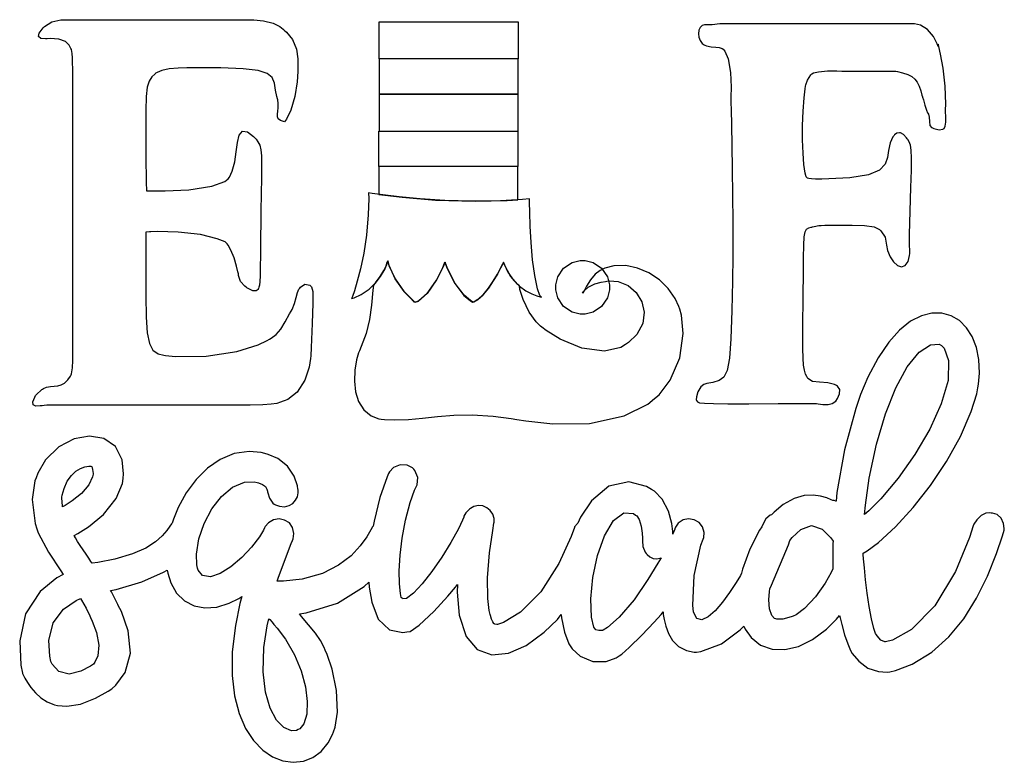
# Model space of a CAD drawing. Extents: x 1.08 to 6.65, y 0.29 to 4.49.
import ezdxf

# ---------------------------------------------------------------- set-up
doc = ezdxf.new("R2010")
doc.units = 0
doc.layers.get('0').update_dxf_attribs({"linetype": 'CONTINUOUS'})

msp = doc.modelspace()

# ---------------------------------------------------------------- linework, layer by layer
at = {"color": 0}
for points in [[(2.72293, 2.59304), (2.72179, 2.57676), (2.71382, 2.52815), (2.69011, 2.45492), (2.64529, 2.38699), (2.59272, 2.34576), (2.57292, 2.33783), (2.5676, 2.33567), (2.55165, 2.32926), (2.52994, 2.32281), (2.49957, 2.31825), (2.4521, 2.31521), (2.37918, 2.31342), (2.27262, 2.31267), (2.12397, 2.31256), (1.97472, 2.31278), (1.92503, 2.31282), (1.86507, 2.31293), (1.68528, 2.31326), (1.50906, 2.31358), (1.38591, 2.31375), (1.30534, 2.31364), (1.25684, 2.31332), (1.22993, 2.31261), (1.21408, 2.31142), (1.20269, 2.31017), (1.19895, 2.30974), (1.19119, 2.30897), (1.16781, 2.30832), (1.15142, 2.31456), (1.15044, 2.33274), (1.16119, 2.35883), (1.16564, 2.36703), (1.16797, 2.37071), (1.20101, 2.40192), (1.20519, 2.40451), (1.2105, 2.40767), (1.22808, 2.41461), (1.25, 2.41928), (1.2711, 2.42122), (1.29134, 2.42312), (1.31098, 2.42779), (1.32997, 2.43778), (1.34847, 2.45583), (1.36279, 2.47715), (1.36664, 2.48469), (1.36822, 2.4899), (1.3737, 2.52447), (1.37603, 2.56657), (1.37603, 2.58057), (1.37603, 2.64942), (1.37603, 2.85596), (1.37614, 3.10021), (1.3763, 3.31515), (1.37647, 3.50282), (1.37663, 3.66515), (1.37674, 3.80393), (1.37674, 3.92122), (1.37668, 4.01888), (1.37647, 4.09879), (1.37608, 4.16297), (1.37549, 4.21326), (1.37468, 4.25168), (1.37364, 4.28006), (1.37234, 4.30035), (1.37071, 4.31446), (1.36936, 4.32194), (1.36876, 4.32433), (1.3654, 4.33068), (1.35498, 4.34961), (1.33474, 4.37028), (1.29709, 4.38336), (1.24761, 4.3865), (1.23123, 4.38574), (1.22217, 4.38536), (1.19499, 4.38732), (1.1811, 4.39725), (1.18658, 4.41656), (1.20247, 4.43913), (1.20833, 4.44618), (1.21506, 4.454), (1.25803, 4.48133), (1.30821, 4.49306), (1.32498, 4.49306), (2.38124, 4.49306), (2.39985, 4.49306), (2.45568, 4.48747), (2.50987, 4.47314), (2.54764, 4.454), (2.56711, 4.43929), (2.57292, 4.43371), (2.58621, 4.42247), (2.61951, 4.38086), (2.64268, 4.32639), (2.65022, 4.27197), (2.65039, 4.23232), (2.65001, 4.21907), (2.64936, 4.19982), (2.64529, 4.14204), (2.63346, 4.05935), (2.61083, 3.98079), (2.58567, 3.93012), (2.57394, 3.91596), (2.56825, 3.91726), (2.5516, 3.92318), (2.53917, 3.9324), (2.53424, 3.9439), (2.53424, 3.95806), (2.53674, 3.97504), (2.53922, 3.99522), (2.53928, 4.01888), (2.53624, 4.03956), (2.5344, 4.04617), (2.53108, 4.05817), (2.52414, 4.09489), (2.51704, 4.1345), (2.50418, 4.16564), (2.4764, 4.18907), (2.42475, 4.20551), (2.34022, 4.21571), (2.21382, 4.22038), (2.08078, 4.22071), (2.03646, 4.22017), (2.02056, 4.22), (1.97293, 4.21897), (1.92225, 4.21522), (1.88069, 4.20638), (1.85314, 4.1951), (1.84478, 4.18994), (1.84581, 4.18994), (1.84006, 4.18539), (1.82406, 4.17025), (1.80838, 4.14632), (1.79779, 4.11128), (1.7915, 4.05806), (1.78874, 3.97982), (1.78851, 3.86957), (1.79015, 3.72043), (1.7921, 3.57411), (1.79269, 3.52533), (1.81928, 3.52513), (1.89908, 3.52528), (2.03369, 3.53162), (2.16342, 3.55203), (2.23725, 3.57801), (2.25521, 3.59407), (2.26297, 3.60314), (2.27892, 3.63667), (2.29286, 3.68994), (2.30132, 3.74653), (2.30843, 3.79904), (2.31853, 3.84017), (2.33589, 3.86247), (2.36475, 3.85861), (2.39942, 3.83171), (2.4094, 3.82118), (2.41325, 3.81674), (2.42404, 3.80251), (2.43414, 3.78299), (2.44049, 3.75786), (2.44374, 3.72239), (2.44461, 3.67171), (2.4439, 3.60101), (2.44233, 3.50558), (2.44097, 3.41183), (2.44065, 3.38053), (2.44026, 3.34961), (2.43924, 3.25683), (2.43804, 3.16237), (2.4369, 3.09293), (2.43565, 3.04428), (2.43414, 3.01204), (2.43213, 2.99197), (2.42947, 2.97982), (2.42703, 2.97331), (2.42606, 2.97119), (2.42443, 2.96772), (2.41368, 2.95996), (2.39594, 2.96067), (2.37608, 2.96903), (2.36182, 2.97749), (2.35732, 2.98058), (2.35026, 2.98579), (2.32601, 3.0134), (2.31429, 3.04725), (2.31353, 3.05556), (2.31104, 3.06668), (2.30274, 3.09987), (2.28879, 3.14567), (2.27132, 3.18918), (2.25618, 3.21772), (2.25, 3.2264), (2.23828, 3.23628), (2.19368, 3.25472), (2.09907, 3.27772), (1.97179, 3.29178), (1.85613, 3.29454), (1.81771, 3.29308), (1.81039, 3.29308), (1.79394, 3.29199), (1.78851, 3.29199), (1.78874, 3.24149), (1.78896, 3.08979), (1.78922, 2.93104), (1.79139, 2.81049), (1.79747, 2.72276), (1.80946, 2.6626), (1.82937, 2.62463), (1.85921, 2.60357), (1.89046, 2.59526), (1.90104, 2.59407), (1.95796, 2.58822), (2.13081, 2.58942), (2.30507, 2.61589), (2.42443, 2.65462), (2.47678, 2.67925), (2.48958, 2.68679), (2.49929, 2.69265), (2.52664, 2.71332), (2.55322, 2.74322), (2.57844, 2.78424), (2.60314, 2.82915), (2.61143, 2.84407), (2.61719, 2.85449), (2.63092, 2.88764), (2.64019, 2.92188), (2.64729, 2.95003), (2.65619, 2.96978), (2.66043, 2.97538), (2.66456, 2.98113), (2.68994, 2.99724), (2.7169, 2.99257), (2.7219, 2.98785), (2.72721, 2.98188), (2.73389, 2.95562), (2.73525, 2.89008), (2.73019, 2.77474), (2.72433, 2.63851), (2.72293, 2.59304)], [(3.10938, 4.48161), (3.89583, 4.48161), (3.89583, 4.27115), (3.10938, 4.27115), (3.10938, 4.48161)], [(6.31565, 3.98264), (6.31614, 4.01617), (6.31261, 4.11681), (6.30165, 4.21989), (6.28706, 4.29764), (6.27647, 4.34115), (6.27289, 4.35558), (6.27289, 4.34201), (6.26758, 4.35656), (6.24631, 4.39811), (6.21349, 4.43815), (6.17443, 4.46218), (6.14046, 4.47017), (6.12918, 4.47017), (5.04893, 4.47017), (5.03879, 4.46886), (4.99517, 4.46468), (4.96149, 4.46365), (4.95628, 4.46386), (4.95193, 4.46403), (4.93869, 4.46029), (4.92643, 4.44938), (4.91932, 4.43326), (4.91715, 4.41407), (4.91965, 4.39393), (4.92665, 4.375), (4.93782, 4.35943), (4.94894, 4.35092), (4.95313, 4.34928), (4.96181, 4.34603), (4.98926, 4.33974), (5.01443, 4.33826), (5.03472, 4.33658), (5.05149, 4.32981), (5.05626, 4.32639), (5.06679, 4.31586), (5.08561, 4.27121), (5.09853, 4.19476), (5.10146, 4.11149), (5.10101, 4.05469), (5.10101, 4.03575), (5.10101, 4.02294), (5.10161, 3.98438), (5.10319, 3.89719), (5.10536, 3.78217), (5.10764, 3.64735), (5.10969, 3.50071), (5.11111, 3.3501), (5.11149, 3.20361), (5.11089, 3.10275), (5.1104, 3.06913), (5.10949, 3.01378), (5.10596, 2.84776), (5.10032, 2.68756), (5.09185, 2.57824), (5.079, 2.50939), (5.06028, 2.47065), (5.03407, 2.45171), (4.99886, 2.44217), (4.96442, 2.43479), (4.95313, 2.43158), (4.94689, 2.42985), (4.93056, 2.41596), (4.91407, 2.38917), (4.90533, 2.3604), (4.90429, 2.34353), (4.90625, 2.33886), (4.90707, 2.33697), (4.91108, 2.33188), (4.92372, 2.32693), (4.95167, 2.32374), (5.00244, 2.322), (5.08365, 2.32129), (5.20285, 2.32135), (5.36757, 2.32178), (5.53093, 2.32215), (5.58539, 2.32221), (5.59424, 2.32081), (5.62104, 2.31776), (5.65022, 2.31771), (5.67356, 2.32329), (5.68793, 2.33192), (5.69168, 2.33578), (5.69168, 2.3316), (5.69467, 2.33664), (5.70389, 2.35151), (5.7156, 2.37679), (5.71712, 2.40267), (5.70469, 2.42101), (5.69894, 2.42432), (5.68782, 2.4305), (5.64947, 2.43989), (5.60232, 2.44233), (5.56179, 2.44749), (5.53678, 2.4636), (5.53228, 2.47119), (5.52962, 2.47532), (5.523, 2.48861), (5.51622, 2.51019), (5.51156, 2.53928), (5.50868, 2.57915), (5.50738, 2.63314), (5.50722, 2.70454), (5.50797, 2.79671), (5.509, 2.88385), (5.50939, 2.91288), (5.50976, 2.94646), (5.51069, 3.04715), (5.51144, 3.14719), (5.51264, 3.21815), (5.51525, 3.26535), (5.52018, 3.29394), (5.52854, 3.30914), (5.54124, 3.31614), (5.55479, 3.31922), (5.55935, 3.32015), (5.56244, 3.32096), (5.57172, 3.32362), (5.58089, 3.32617), (5.58908, 3.32807), (5.59879, 3.32926), (5.61236, 3.33003), (5.63217, 3.3304), (5.66054, 3.33057), (5.69011, 3.33057), (5.69997, 3.33057), (5.72168, 3.33057), (5.78694, 3.33128), (5.85742, 3.32981), (5.91162, 3.3209), (5.94233, 3.30675), (5.94997, 3.29932), (5.97293, 3.26389), (5.98019, 3.22846), (5.98063, 3.21832), (5.98687, 3.18804), (6.00142, 3.15201), (6.02132, 3.12289), (6.044, 3.10325), (6.06694, 3.0956), (6.08768, 3.10254), (6.10374, 3.12651), (6.11165, 3.15918), (6.11253, 3.17014), (6.11301, 3.17563), (6.11117, 3.22874), (6.1104, 3.23367), (6.11149, 3.27789), (6.11518, 3.41043), (6.11914, 3.54432), (6.12181, 3.64199), (6.12267, 3.71001), (6.12125, 3.7551), (6.11714, 3.7839), (6.10986, 3.80306), (6.10189, 3.81532), (6.09896, 3.81912), (6.09526, 3.8246), (6.07769, 3.84413), (6.06065, 3.85325), (6.05729, 3.85346), (6.05388, 3.85374), (6.03901, 3.85047), (6.02632, 3.84147), (6.02399, 3.83886), (6.0165, 3.82981), (6.00103, 3.79671), (5.99262, 3.75418), (5.98753, 3.71311), (5.97433, 3.67524), (5.94174, 3.64242), (5.87847, 3.61643), (5.77317, 3.59901), (5.65419, 3.59229), (5.61458, 3.59201), (5.60558, 3.59201), (5.57856, 3.59212), (5.5561, 3.59283), (5.54204, 3.59467), (5.53386, 3.59717), (5.53125, 3.59825), (5.52713, 3.60385), (5.52143, 3.62543), (5.51394, 3.67378), (5.5089, 3.73812), (5.50635, 3.81326), (5.50635, 3.89399), (5.50906, 3.97521), (5.51454, 4.0516), (5.52018, 4.10157), (5.52289, 4.11806), (5.52393, 4.12408), (5.53369, 4.15207), (5.55333, 4.18056), (5.55935, 4.18679), (5.56728, 4.19179), (5.59625, 4.19835), (5.64763, 4.20324), (5.69938, 4.20383), (5.72863, 4.20296), (5.73753, 4.20242), (5.741, 4.20226), (5.75146, 4.20188), (5.78538, 4.20156), (5.86931, 4.20144), (5.99229, 4.20139), (6.03331, 4.20139), (6.04286, 4.19965), (6.07129, 4.19314), (6.10097, 4.18349), (6.12386, 4.17176), (6.14122, 4.15728), (6.15457, 4.13932), (6.16525, 4.11719), (6.17469, 4.09017), (6.18201, 4.06581), (6.18435, 4.05761), (6.18539, 4.05425), (6.18994, 4.03907), (6.19868, 4.01042), (6.20779, 3.98193), (6.213, 3.96701), (6.21457, 3.96386), (6.21793, 3.95942), (6.2226, 3.94185), (6.22407, 3.91689), (6.22732, 3.89492), (6.2366, 3.88297), (6.24061, 3.88162), (6.24864, 3.87853), (6.27968, 3.87067), (6.30024, 3.87326), (6.30311, 3.87532), (6.30664, 3.87782), (6.31386, 3.89035), (6.31717, 3.91336), (6.31657, 3.94422), (6.31565, 3.97304), (6.31565, 3.98264)], [(3.10938, 3.86285), (3.89583, 3.86285), (3.89583, 4.07221), (3.10938, 4.07221), (3.10938, 3.86285)], [(3.89481, 3.66287), (3.10835, 3.66287), (3.10835, 3.5045), (3.14111, 3.50011), (3.24089, 3.48882), (3.42887, 3.47342), (3.65321, 3.46604), (3.83458, 3.46967), (3.89481, 3.47428), (3.89481, 3.66287)]]:
    msp.add_lwpolyline(points, close=True, dxfattribs=at)
at = {"color": 7}
for points in [[(3.10938, 4.27115), (3.10938, 4.07118), (3.89583, 4.07118), (3.89583, 4.27115), (3.10938, 4.27115)], [(3.89481, 3.86285), (3.89481, 3.66287), (3.10835, 3.66287), (3.10835, 3.86285), (3.89481, 3.86285)]]:
    msp.add_lwpolyline(points, close=True, dxfattribs=at)
at = {"color": 240}
for points in [[(2.95415, 2.91596), (2.96826, 2.92019), (3.00896, 2.93886), (3.05371, 2.9694), (3.08925, 3.00429), (3.11637, 3.04021), (3.13601, 3.07389), (3.14893, 3.10206), (3.15608, 3.12131), (3.15831, 3.12847), (3.15831, 3.12847), (3.16542, 3.10215), (3.20031, 3.02686), (3.25206, 2.95361), (3.29601, 2.9095), (3.31456, 2.89513), (3.31456, 2.89513), (3.33311, 2.90147), (3.38075, 2.94422), (3.43397, 3.02067), (3.4694, 3.09088), (3.48232, 3.12121), (3.48232, 3.12121), (3.49337, 3.09011), (3.53792, 3.00065), (3.58892, 2.93397), (3.62571, 2.9044), (3.63883, 2.89572), (3.63857, 2.89513), (3.64643, 2.89692), (3.66851, 2.90994), (3.69883, 2.93793), (3.72825, 2.97444), (3.75532, 3.01471), (3.77875, 3.0541), (3.79715, 3.08794), (3.80919, 3.11149), (3.81353, 3.12011), (3.81353, 3.12011), (3.81836, 3.1059), (3.83849, 3.06494), (3.87007, 3.02056), (3.90511, 2.98594), (3.94075, 2.96012), (3.97385, 2.94206), (4.00146, 2.93078), (4.02051, 2.92518), (4.02761, 2.92361), (4.0281, 2.92432), (4.02018, 2.93425), (4.0064, 2.97179), (3.99001, 3.04568), (3.97819, 3.13596), (3.97017, 3.23253), (3.96522, 3.32536), (3.96262, 3.40435), (3.96164, 3.45947), (3.96149, 3.47532), (3.96149, 3.48058), (3.92042, 3.4764), (3.79665, 3.46918), (3.6345, 3.4669), (3.48079, 3.47146), (3.34169, 3.48047), (3.22304, 3.49154), (3.13092, 3.50239), (3.07124, 3.51064), (3.05003, 3.51389), (3.05003, 3.51389), (3.05057, 3.48269), (3.04769, 3.38889), (3.03765, 3.27447), (3.0224, 3.17247), (3.00439, 3.0849), (2.98611, 3.01357), (2.97, 2.96035), (2.9585, 2.92719), (2.95415, 2.91596), (2.95415, 2.91596)], [(4.26144, 3.13163), (4.27626, 3.13163), (4.32075, 3.11974), (4.36908, 3.08724), (4.40158, 3.0389), (4.41351, 2.99436), (4.41351, 2.97949), (4.41351, 2.96468), (4.40158, 2.92019), (4.36908, 2.87185), (4.32075, 2.83936), (4.27626, 2.82742), (4.26144, 2.82742), (4.24658, 2.82742), (4.2021, 2.83936), (4.15375, 2.87185), (4.12125, 2.92019), (4.10938, 2.96468), (4.10938, 2.97949), (4.10938, 2.99436), (4.12125, 3.0389), (4.15375, 3.08724), (4.2021, 3.11974), (4.24658, 3.13163), (4.26144, 3.13163)], [(6.57292, 1.70242), (6.56581, 1.7035), (6.54362, 1.70144), (6.51693, 1.68918), (6.49294, 1.66553), (6.47629, 1.63971), (6.4719, 1.63053), (6.4509, 1.56489), (6.37136, 1.3731), (6.25478, 1.17757), (6.12278, 1.04481), (6.0146, 0.98481), (5.97601, 0.975369), (5.97131, 0.975097), (5.94879, 0.984592), (5.92785, 1.00819), (5.92393, 1.01492), (5.91878, 1.02268), (5.9094, 1.04991), (5.89578, 1.10552), (5.88336, 1.17464), (5.87235, 1.25027), (5.86312, 1.32525), (5.85596, 1.39247), (5.85113, 1.44487), (5.84928, 1.46778), (5.84896, 1.47537), (5.87181, 1.48856), (5.93554, 1.53663), (6.03163, 1.62446), (6.13162, 1.73367), (6.23008, 1.85883), (6.3214, 1.99457), (6.40018, 2.13558), (6.46083, 2.27642), (6.49175, 2.37739), (6.49794, 2.41178), (6.50174, 2.43224), (6.50738, 2.49457), (6.50461, 2.57107), (6.49072, 2.64014), (6.46685, 2.70057), (6.43414, 2.75131), (6.39382, 2.79118), (6.34694, 2.81901), (6.29476, 2.83371), (6.23833, 2.8341), (6.17893, 2.81901), (6.11757, 2.78733), (6.0555, 2.7379), (5.99382, 2.6696), (5.93375, 2.58128), (5.87636, 2.47179), (5.83485, 2.37343), (5.82292, 2.33996), (5.80675, 2.29438), (5.74257, 2.06017), (5.70079, 1.81913), (5.69586, 1.77012), (5.69476, 1.77067), (5.68463, 1.77328), (5.68126, 1.77328), (5.67768, 1.7736), (5.66732, 1.77815), (5.64264, 1.78814), (5.60835, 1.79856), (5.56549, 1.80469), (5.51514, 1.80186), (5.45839, 1.78543), (5.39638, 1.75076), (5.34532, 1.70882), (5.33018, 1.69303), (5.3234, 1.69069), (5.29839, 1.66938), (5.27968, 1.63444), (5.27604, 1.62532), (5.26324, 1.60633), (5.20742, 1.49957), (5.16667, 1.38552), (5.16146, 1.36285), (5.15403, 1.34961), (5.13053, 1.31044), (5.09347, 1.25385), (5.0529, 1.19878), (5.01144, 1.15088), (4.97174, 1.11589), (4.93642, 1.0995), (4.90815, 1.10737), (4.89193, 1.1352), (4.8896, 1.14513), (4.8859, 1.17925), (4.89204, 1.35075), (4.93093, 1.52171), (4.94374, 1.55556), (4.94689, 1.56446), (4.94949, 1.59353), (4.94032, 1.62522), (4.92008, 1.64936), (4.89242, 1.66482), (4.86117, 1.67025), (4.83003, 1.66439), (4.80285, 1.64606), (4.78646, 1.62256), (4.78331, 1.61387), (4.7825, 1.61128), (4.77289, 1.58626), (4.77186, 1.58365), (4.77115, 1.59858), (4.7654, 1.64301), (4.74701, 1.71365), (4.71078, 1.78233), (4.66808, 1.82617), (4.65104, 1.83578), (4.62289, 1.85319), (4.52263, 1.87999), (4.40907, 1.85428), (4.31233, 1.77192), (4.25011, 1.67936), (4.23438, 1.64615), (4.23199, 1.64437), (4.21533, 1.62435), (4.21457, 1.62224), (4.19613, 1.57004), (4.12733, 1.41824), (4.0255, 1.25819), (3.90961, 1.14263), (3.81451, 1.08426), (3.78022, 1.07221), (3.77897, 1.07221), (3.77522, 1.07237), (3.76535, 1.07509), (3.76247, 1.07639), (3.76167, 1.07666), (3.759, 1.07899), (3.75347, 1.08697), (3.74621, 1.10292), (3.73942, 1.12283), (3.73753, 1.1295), (3.73193, 1.15169), (3.72424, 1.22049), (3.72342, 1.33697), (3.73514, 1.47862), (3.75233, 1.60368), (3.75939, 1.64512), (3.76064, 1.65164), (3.76014, 1.67204), (3.75265, 1.6965), (3.73844, 1.71729), (3.71913, 1.73318), (3.69618, 1.74306), (3.67128, 1.74567), (3.646, 1.73981), (3.62711, 1.729), (3.62185, 1.72428), (3.61768, 1.72146), (3.60086, 1.70481), (3.58985, 1.685), (3.58854, 1.68056), (3.58214, 1.66357), (3.5586, 1.61415), (3.51551, 1.53603), (3.46397, 1.45329), (3.40858, 1.37316), (3.35379, 1.30273), (3.30431, 1.24919), (3.26471, 1.21962), (3.24235, 1.21788), (3.23958, 1.22119), (3.23519, 1.22635), (3.23019, 1.24881), (3.22472, 1.30214), (3.22385, 1.37571), (3.22863, 1.46403), (3.23981, 1.56158), (3.25831, 1.66287), (3.28504, 1.76232), (3.31039, 1.83219), (3.32086, 1.85449), (3.32497, 1.86231), (3.32915, 1.90403), (3.3125, 1.94362), (3.30626, 1.95036), (3.29904, 1.95828), (3.2691, 1.97433), (3.22819, 1.9764), (3.19065, 1.95975), (3.16808, 1.93658), (3.16351, 1.9274), (3.15468, 1.90767), (3.11431, 1.79139), (3.08128, 1.65793), (3.07607, 1.6295), (3.0721, 1.62451), (3.06278, 1.60742), (3.03928, 1.56799), (3.00282, 1.51736), (2.95074, 1.46197), (2.88043, 1.40793), (2.78917, 1.3616), (2.67437, 1.32921), (2.56858, 1.317), (2.53331, 1.317), (2.54031, 1.33968), (2.61171, 1.53157), (2.61876, 1.54719), (2.62256, 1.55675), (2.62733, 1.58806), (2.62039, 1.62158), (2.60161, 1.64697), (2.57488, 1.66325), (2.54368, 1.66954), (2.51193, 1.66488), (2.48329, 1.64839), (2.46533, 1.62717), (2.46149, 1.61908), (2.45589, 1.60574), (2.43278, 1.56831), (2.38786, 1.51025), (2.33214, 1.45176), (2.27106, 1.39968), (2.21012, 1.36089), (2.15468, 1.34212), (2.11029, 1.35026), (2.08567, 1.38053), (2.08231, 1.39204), (2.07807, 1.41103), (2.07661, 1.47037), (2.0899, 1.55647), (2.11942, 1.64393), (2.1626, 1.72629), (2.21679, 1.7971), (2.27929, 1.84983), (2.3475, 1.87804), (2.40207, 1.88004), (2.41872, 1.87532), (2.42665, 1.87349), (2.44982, 1.86518), (2.46679, 1.85308), (2.47456, 1.83892), (2.47738, 1.82644), (2.47814, 1.82221), (2.47917, 1.81679), (2.48867, 1.78674), (2.50911, 1.75819), (2.51563, 1.75347), (2.52279, 1.74946), (2.54656, 1.74115), (2.57482, 1.73887), (2.59978, 1.7449), (2.62067, 1.75754), (2.63683, 1.77501), (2.64757, 1.79551), (2.65218, 1.81743), (2.65142, 1.83376), (2.65001, 1.83886), (2.64697, 1.85747), (2.62901, 1.91174), (2.5919, 1.96858), (2.53717, 2.01058), (2.48247, 2.03396), (2.46354, 2.0389), (2.44179, 2.04471), (2.37354, 2.05072), (2.28863, 2.0389), (2.20969, 2.00667), (2.13775, 1.95697), (2.07368, 1.89301), (2.0185, 1.81787), (1.9731, 1.73454), (1.94575, 1.66872), (1.93853, 1.64615), (1.93463, 1.64231), (1.92497, 1.62875), (1.90744, 1.60368), (1.88172, 1.57324), (1.84375, 1.53971), (1.78933, 1.50526), (1.71442, 1.47217), (1.61481, 1.44271), (1.51872, 1.42356), (1.48643, 1.41911), (1.48443, 1.42176), (1.47868, 1.4299), (1.46653, 1.44749), (1.45144, 1.46972), (1.4349, 1.49451), (1.41829, 1.51964), (1.40321, 1.54292), (1.39106, 1.56222), (1.38515, 1.57206), (1.38336, 1.57536), (1.40424, 1.58643), (1.46457, 1.62435), (1.55035, 1.69467), (1.62196, 1.78603), (1.65674, 1.86947), (1.66043, 1.89828), (1.6639, 1.92426), (1.65625, 2.00467), (1.61714, 2.07969), (1.55236, 2.12386), (1.47119, 2.13775), (1.38298, 2.1219), (1.29693, 2.07688), (1.22244, 2.00315), (1.17806, 1.92822), (1.16873, 1.90136), (1.16119, 1.88471), (1.14686, 1.77903), (1.16379, 1.6441), (1.17188, 1.61285), (1.18045, 1.59071), (1.23828, 1.48188), (1.30756, 1.37614), (1.32189, 1.35558), (1.28635, 1.33648), (1.19092, 1.25857), (1.10894, 1.13395), (1.07557, 0.980903), (1.08176, 0.842936), (1.0906, 0.798286), (1.09136, 0.795682), (1.09478, 0.788032), (1.10427, 0.769151), (1.11909, 0.74414), (1.13916, 0.715712), (1.16461, 0.686415), (1.19531, 0.6588), (1.23145, 0.635525), (1.26221, 0.622017), (1.27289, 0.619086), (1.28961, 0.614367), (1.34272, 0.610732), (1.41976, 0.622993), (1.50461, 0.656033), (1.57547, 0.695042), (1.59793, 0.709744), (1.6199, 0.728896), (1.67225, 0.802083), (1.70313, 0.911458), (1.69021, 1.03743), (1.65104, 1.14589), (1.63336, 1.17952), (1.63097, 1.18603), (1.59451, 1.25738), (1.58957, 1.26492), (1.62213, 1.27143), (1.76758, 1.31337), (1.8896, 1.36778), (1.91043, 1.38053), (1.91331, 1.3622), (1.93028, 1.30848), (1.96354, 1.25049), (2.00825, 1.20719), (2.06233, 1.17914), (2.12381, 1.16699), (2.1906, 1.17128), (2.26079, 1.1926), (2.31549, 1.22032), (2.33231, 1.23161), (2.32146, 1.19076), (2.29617, 1.06619), (2.27865, 0.917426), (2.27772, 0.785101), (2.29135, 0.669054), (2.31743, 0.568956), (2.35411, 0.484754), (2.39919, 0.416124), (2.45074, 0.362901), (2.50672, 0.324815), (2.56511, 0.301758), (2.62381, 0.293457), (2.68087, 0.299696), (2.73426, 0.320313), (2.78196, 0.355035), (2.82189, 0.403646), (2.84631, 0.449815), (2.85211, 0.465983), (2.86154, 0.49235), (2.87358, 0.577365), (2.86871, 0.699219), (2.84353, 0.820042), (2.81597, 0.902344), (2.80414, 0.928494), (2.79839, 0.942057), (2.778, 0.981392), (2.74881, 1.02409), (2.71083, 1.07031), (2.67117, 1.11768), (2.65831, 1.13368), (2.6971, 1.13889), (2.87354, 1.19428), (3.0255, 1.2876), (3.05208, 1.31179), (3.05376, 1.28348), (3.06787, 1.19889), (3.10508, 1.10362), (3.16938, 1.04216), (3.24337, 1.0268), (3.26665, 1.03054), (3.28521, 1.03364), (3.33658, 1.06917), (3.42014, 1.14648), (3.49881, 1.23275), (3.54161, 1.2832), (3.55414, 1.29829), (3.55231, 1.25526), (3.56272, 1.12543), (3.60167, 1.00456), (3.6651, 0.931478), (3.74696, 0.901693), (3.84142, 0.910861), (3.94249, 0.954644), (4.04417, 1.02865), (4.1186, 1.10178), (4.14063, 1.12847), (4.14242, 1.11024), (4.15858, 1.02913), (4.18414, 0.963108), (4.19065, 0.95242), (4.20199, 0.93571), (4.24826, 0.893718), (4.31836, 0.863661), (4.3941, 0.863661), (4.45215, 0.884169), (4.46875, 0.895128), (4.48307, 0.905328), (4.52507, 0.942708), (4.59674, 1.01232), (4.66661, 1.08588), (4.70574, 1.12978), (4.71772, 1.14513), (4.71733, 1.14117), (4.71815, 1.12902), (4.72222, 1.1001), (4.73139, 1.06304), (4.74713, 1.02235), (4.77094, 0.982747), (4.80442, 0.948731), (4.84896, 0.924914), (4.89193, 0.915961), (4.90625, 0.915961), (4.93072, 0.919108), (5.04671, 0.962457), (5.15386, 1.04177), (5.17393, 1.06282), (5.18158, 1.04584), (5.21474, 0.999295), (5.26893, 0.956164), (5.33365, 0.933485), (5.40608, 0.931099), (5.48335, 0.949056), (5.56256, 0.987304), (5.6409, 1.04574), (5.69857, 1.10335), (5.7156, 1.12429), (5.71843, 1.11117), (5.72814, 1.07199), (5.74408, 1.01508), (5.76144, 0.963053), (5.773, 0.934244), (5.7781, 0.925347), (5.78776, 0.909451), (5.82374, 0.865776), (5.87614, 0.82601), (5.935, 0.80599), (5.98406, 0.803386), (6, 0.805556), (6.03228, 0.812935), (6.12603, 0.848958), (6.23703, 0.915799), (6.33399, 1.0025), (6.41808, 1.10536), (6.4904, 1.22081), (6.55208, 1.34527), (6.60417, 1.47504), (6.63781, 1.57346), (6.64789, 1.60661), (6.64751, 1.616), (6.6429, 1.64388), (6.62993, 1.67404), (6.60715, 1.6945), (6.58149, 1.70226), (6.57292, 1.70242)], [(5.85732, 1.69515), (5.86176, 1.74669), (5.88363, 1.9005), (5.92399, 2.09185), (5.97532, 2.264), (6.03461, 2.41157), (6.0989, 2.5294), (6.16515, 2.61214), (6.23042, 2.65457), (6.27886, 2.6575), (6.29167, 2.65136), (6.30713, 2.63531), (6.33231, 2.56646), (6.32937, 2.45307), (6.29107, 2.32047), (6.22564, 2.178), (6.14128, 2.03489), (6.04628, 1.90056), (5.94889, 1.78418), (5.88167, 1.71565), (5.85732, 1.69515)], [(1.31456, 1.79199), (1.31635, 1.80479), (1.32633, 1.8425), (1.34483, 1.8834), (1.36795, 1.91542), (1.39372, 1.93929), (1.42003, 1.95574), (1.44493, 1.96533), (1.46636, 1.96886), (1.47857, 1.96832), (1.48232, 1.96701), (1.48307, 1.96571), (1.48839, 1.94868), (1.4911, 1.92692), (1.49061, 1.92329), (1.48817, 1.90782), (1.46772, 1.86344), (1.42535, 1.81315), (1.37267, 1.77181), (1.33247, 1.74664), (1.31874, 1.73887), (1.31744, 1.7436), (1.31402, 1.78788), (1.31456, 1.79199)], [(4.33539, 1.04308), (4.32531, 1.05816), (4.31185, 1.11453), (4.30713, 1.21815), (4.31917, 1.33925), (4.34608, 1.46311), (4.38574, 1.57497), (4.43619, 1.66004), (4.49544, 1.70367), (4.54856, 1.69954), (4.56147, 1.69097), (4.5676, 1.68653), (4.58078, 1.66585), (4.59283, 1.62956), (4.59879, 1.58936), (4.60021, 1.56164), (4.59999, 1.5524), (4.59972, 1.54542), (4.60157, 1.5134), (4.61583, 1.48133), (4.62185, 1.47428), (4.62631, 1.46913), (4.6416, 1.45518), (4.66037, 1.44553), (4.68072, 1.44428), (4.69922, 1.44835), (4.70518, 1.45036), (4.68728, 1.41928), (4.63118, 1.3272), (4.55246, 1.21273), (4.46804, 1.11448), (4.40169, 1.05561), (4.37706, 1.03993), (4.37446, 1.03841), (4.35385, 1.03803), (4.33643, 1.04232), (4.33539, 1.04308)], [(5.67811, 1.38786), (5.66835, 1.36713), (5.63428, 1.30724), (5.57926, 1.22862), (5.51742, 1.16271), (5.47054, 1.12755), (5.45313, 1.12012), (5.44217, 1.11572), (5.3954, 1.10297), (5.3596, 1.1027), (5.35417, 1.10449), (5.34765, 1.10699), (5.33192, 1.12402), (5.31874, 1.16064), (5.31489, 1.21191), (5.31836, 1.25966), (5.32086, 1.27534), (5.331, 1.29487), (5.42572, 1.52251), (5.43435, 1.54829), (5.44775, 1.56538), (5.49621, 1.61019), (5.55637, 1.63237), (5.61669, 1.61128), (5.66613, 1.56196), (5.67914, 1.54308), (5.67833, 1.53006), (5.67757, 1.40067), (5.67811, 1.38786)], [(1.49274, 0.849283), (1.47586, 0.837565), (1.42139, 0.807943), (1.3552, 0.791015), (1.29753, 0.806858), (1.25966, 0.847874), (1.25206, 0.863878), (1.24561, 0.89285), (1.24061, 0.983018), (1.26443, 1.08149), (1.324, 1.16027), (1.39426, 1.20882), (1.41982, 1.22016), (1.42606, 1.21077), (1.45258, 1.16493), (1.47287, 1.1212), (1.47601, 1.11285), (1.48583, 1.09228), (1.50999, 1.02778), (1.52419, 0.95535), (1.5185, 0.895779), (1.50136, 0.858942), (1.49274, 0.849283)], [(2.48643, 1.10449), (2.4911, 1.10037), (2.50493, 1.08539), (2.51351, 1.07302), (2.51563, 1.07015), (2.53315, 1.05159), (2.57954, 0.989908), (2.63053, 0.901585), (2.66829, 0.810112), (2.69271, 0.720432), (2.7034, 0.637532), (2.70019, 0.566243), (2.68278, 0.51161), (2.66064, 0.483561), (2.65104, 0.478461), (2.64301, 0.474121), (2.61307, 0.472006), (2.57107, 0.490018), (2.52951, 0.532389), (2.49294, 0.598958), (2.46582, 0.689561), (2.45264, 0.804144), (2.45801, 0.942492), (2.47689, 1.06462), (2.48643, 1.10449)]]:
    msp.add_lwpolyline(points, close=True, dxfattribs=at)
at = {"color": 95}
msp.add_lwpolyline([(3.12185, 2.23469), (3.14106, 2.23215), (3.19949, 2.22939), (3.27653, 2.23221), (3.35585, 2.23986), (3.44049, 2.24892), (3.53321, 2.25612), (3.63704, 2.25803), (3.75483, 2.25136), (3.85612, 2.23867), (3.8896, 2.23264), (3.93994, 2.22368), (4.09304, 2.20742), (4.30013, 2.21029), (4.49642, 2.25375), (4.63043, 2.31956), (4.66769, 2.35038), (4.69374, 2.37207), (4.75754, 2.45464), (4.81222, 2.58149), (4.83057, 2.71907), (4.82096, 2.82286), (4.81147, 2.85558), (4.80681, 2.87142), (4.78543, 2.91672), (4.74599, 2.97276), (4.69558, 3.02165), (4.63693, 3.06104), (4.57264, 3.08886), (4.50526, 3.10286), (4.43744, 3.10081), (4.38721, 3.08783), (4.37185, 3.08057), (4.36122, 3.07547), (4.33219, 3.05404), (4.30533, 3.02214), (4.28413, 2.98611), (4.26753, 2.95665), (4.26144, 2.94721), (4.26747, 2.95692), (4.29303, 2.98139), (4.32981, 3.00011), (4.36675, 3.00906), (4.39094, 3.01258), (4.39899, 3.01389), (4.41433, 3.01628), (4.46218, 3.01215), (4.51878, 2.98942), (4.56494, 2.95008), (4.59674, 2.89844), (4.61029, 2.83882), (4.60183, 2.77561), (4.56739, 2.71306), (4.52089, 2.66737), (4.50315, 2.65554), (4.47831, 2.63917), (4.38525, 2.618), (4.25726, 2.6346), (4.13396, 2.68619), (4.05458, 2.73469), (4.03022, 2.75347), (4.02214, 2.7595), (3.99849, 2.78532), (3.95936, 2.83985), (3.92415, 2.90983), (3.90631, 2.96804), (3.90419, 2.98785), (3.89529, 2.99544), (3.85389, 3.04324), (3.81976, 3.10613), (3.81456, 3.12121), (3.81337, 3.12121), (3.8099, 3.11231), (3.79758, 3.08854), (3.77903, 3.05469), (3.75558, 3.01535), (3.72851, 2.97521), (3.69928, 2.93886), (3.66917, 2.91097), (3.6474, 2.89794), (3.6396, 2.89615), (3.6396, 2.89615), (3.62761, 2.90543), (3.59076, 2.935), (3.53922, 3.00168), (3.49447, 3.0911), (3.48335, 3.12224), (3.48335, 3.12224), (3.47043, 3.09147), (3.435, 3.02132), (3.38178, 2.94515), (3.33415, 2.9025), (3.31565, 2.89615), (3.31071, 2.89615), (3.29601, 2.91114), (3.2519, 2.95546), (3.20063, 3.02849), (3.16629, 3.1034), (3.1594, 3.1295), (3.1594, 3.1295), (3.15528, 3.11686), (3.14165, 3.08421), (3.11632, 3.03988), (3.08794, 3.00293), (3.0771, 2.99203), (3.07449, 2.96392), (3.06679, 2.87944), (3.05561, 2.79688), (3.0356, 2.71912), (3.00885, 2.6454), (2.99897, 2.62121), (2.99382, 2.60851), (2.98221, 2.56879), (2.972, 2.51014), (2.96963, 2.44894), (2.9764, 2.38889), (2.99371, 2.33376), (3.02279, 2.28722), (3.06506, 2.25299), (3.10726, 2.23676), (3.12185, 2.23469)], close=True, dxfattribs=at)

doc.saveas('drawing.dxf')
